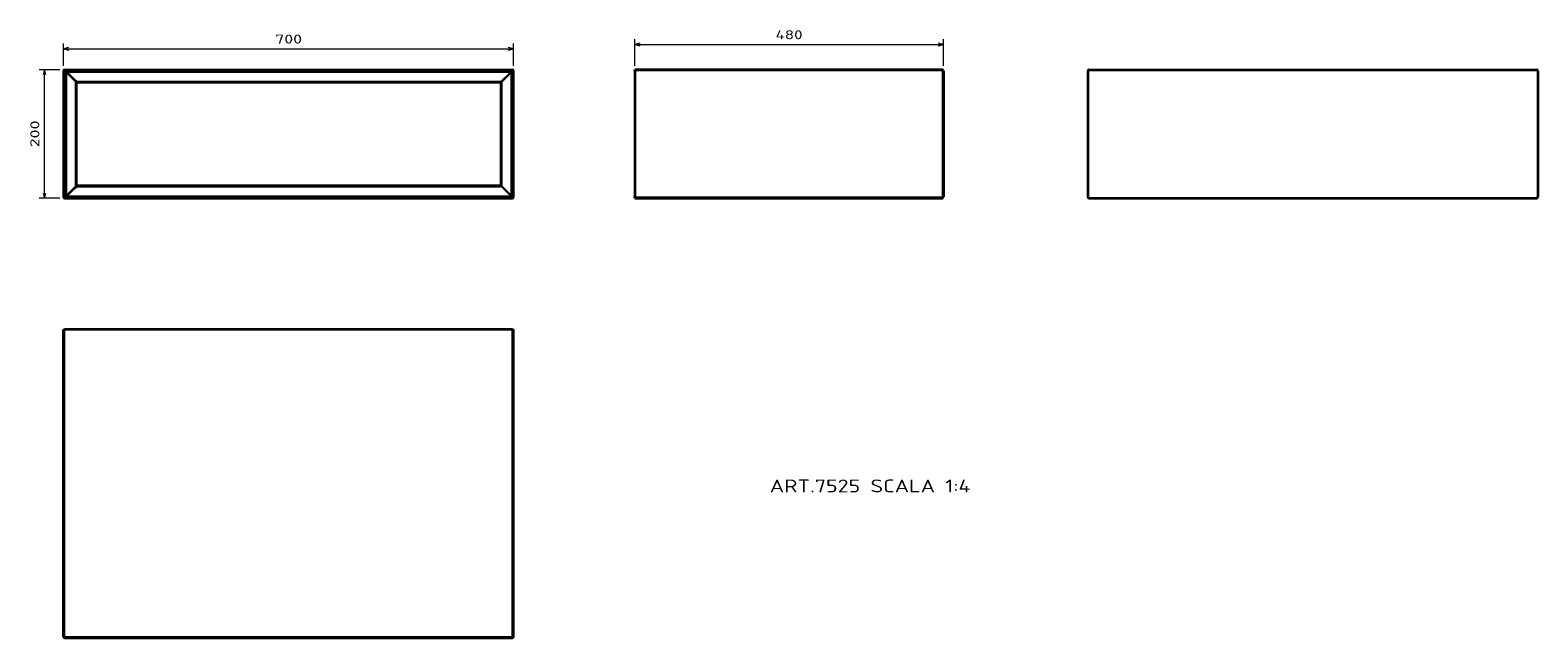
# Model space of a CAD drawing. Extents: x 13 to 599, y 120 to 357.
import ezdxf
from ezdxf.enums import TextEntityAlignment as Align

# ---------------------------------------------------------------- set-up
doc = ezdxf.new("R2010")
doc.units = 0
doc.layers.get('0').update_dxf_attribs({"lineweight": 13})
doc.styles.get("Standard").update_dxf_attribs({"font": 'isocp.shx'})
doc.dimstyles.get("Standard").update_dxf_attribs({"dimtxt": 2.5, "dimasz": 2.5, "dimexe": 1.25, "dimexo": 0.625, "dimtad": 1, "dimcen": 2.5, "dimadec": 0, "dimazin": 0, "dimtfac": 1, "dimtmove": 0, "dimatfit": 0, "dimfxl": 0, "dimarcsym": 0})

# ---------------------------------------------------------------- blocks, each defined once
blk = doc.blocks.new('*D')
at = {"color": 7, "lineweight": 13, "ltscale": 0.258347}
for p, q in [((248.19, 342.84), (248.19, 353.18)), ((368.19, 342.84), (368.19, 353.18))]:
    blk.add_line(p, q, dxfattribs=at)
at = {"color": 7, "lineweight": 13, "ltscale": 0.216771}
for p, q in [((26.07, 342.84), (26.07, 351.51)), ((201.07, 342.84), (201.07, 351.51))]:
    blk.add_line(p, q, dxfattribs=at)
at = {"color": 7, "lineweight": 13}
for p, q in [((26.07, 349.51), (201.07, 349.51)), ((248.19, 351.18), (368.19, 351.18)), ((18.62, 291.34), (18.62, 341.34))]:
    blk.add_line(p, q, dxfattribs=at)
at = {"color": 7, "lineweight": 13, "ltscale": 0.1987}
for p, q in [((24.57, 341.34), (16.62, 341.34)), ((24.57, 291.34), (16.62, 291.34))]:
    blk.add_line(p, q, dxfattribs=at)
at = {"color": 7, "lineweight": 13}
for points in [[(28, 350.03), (26.07, 349.51), (28, 349)], [(199.13, 349), (201.07, 349.51), (199.13, 350.03)], [(250.12, 351.69), (248.19, 351.18), (250.12, 350.66)], [(366.26, 350.66), (368.19, 351.18), (366.26, 351.69)], [(19.14, 339.41), (18.62, 341.34), (18.1, 339.41)], [(18.1, 293.27), (18.62, 291.34), (19.14, 293.27)]]:
    blk.add_lwpolyline(points, dxfattribs=at)
for s, p, p2 in [('700', (108.31, 351.51), (118.82, 351.51)), ('480', (302.94, 353.18), (313.44, 353.18))]:
    blk.add_text(s, height=3.5, dxfattribs=at).set_placement(p, p2, align=Align.FIT)
blk.add_text('200', height=3.5, rotation=90, dxfattribs=at).set_placement((16.62, 311.09), (16.62, 321.6), align=Align.FIT)
blk = doc.blocks.new('BLOCK37')
at = {"color": 7, "lineweight": 35}
for p, q in [((2, 0), (698, 0)), ((0, -2), (0, -198)), ((19, -20.9), (19, -179.1)), ((21, -19), (679, -19)), ((681, -179), (681, -21)), ((700, -198), (700, -2)), ((21, -181), (679, -181)), ((2, -200), (698, -200))]:
    blk.add_line(p, q, dxfattribs=at)
at = {"color": 7, "lineweight": 13, "ltscale": 0.05}
for p, q in [((2, 0), (2, -2)), ((698, 0), (698, -2)), ((0, -2), (2, -2)), ((21, -21), (19, -21)), ((21, -21), (21, -19)), ((679, -21), (679, -19)), ((679, -21), (681, -21)), ((700, -2), (698, -2)), ((21, -179), (19, -179)), ((21, -179), (21, -181)), ((679, -179), (679, -181)), ((679, -179), (681, -179)), ((0, -198), (2, -198)), ((2, -200), (2, -198)), ((700, -198), (698, -198)), ((698, -200), (698, -198))]:
    blk.add_line(p, q, dxfattribs=at)
at = {"color": 7, "lineweight": 13}
for p, q in [((2, -2), (698, -2)), ((2, -2), (2, -198)), ((3.2, -5), (3.2, -195)), ((4.6, -5), (4.6, -195)), ((6, -2.2), (695, -2.2)), ((6, -3.6), (695, -3.6)), ((18.4, -18.8), (18.4, -181.2)), ((21, -18.4), (679, -18.4)), ((679, -21), (21, -21)), ((21, -179), (21, -21)), ((679, -21), (679, -179)), ((695, -3.6), (680, -18.6)), ((696.4, -5), (681.4, -20)), ((681.6, -179), (681.6, -21)), ((696.4, -195), (696.4, -5)), ((697.8, -195), (697.8, -5)), ((698, -198), (698, -2)), ((21, -179), (679, -179)), ((21, -181.6), (679, -181.6)), ((695, -196.4), (680, -181.4)), ((696.4, -195), (681.4, -180)), ((2, -198), (698, -198)), ((6, -196.4), (695, -196.4)), ((6, -197.8), (695, -197.8))]:
    blk.add_line(p, q, dxfattribs=at)
at = {"color": 7, "lineweight": 13, "ltscale": 0.035355}
for p, q in [((4.6, -5), (3.2, -5)), ((6, -3.6), (6, -2.2)), ((695, -3.6), (695, -2.2)), ((696.4, -5), (697.8, -5)), ((4.6, -195), (3.2, -195)), ((6, -196.4), (6, -197.8)), ((695, -196.4), (695, -197.8)), ((696.4, -195), (697.8, -195))]:
    blk.add_line(p, q, dxfattribs=at)
at = {"color": 7, "lineweight": 13, "ltscale": 0.488909}
for p, q in [((4.6, -5), (18.4, -18.8)), ((4.6, -195), (18.4, -181.2))]:
    blk.add_line(p, q, dxfattribs=at)
at = {"color": 7, "lineweight": 13, "ltscale": 0.388909}
for p, q in [((6, -3.6), (17, -14.6)), ((6, -196.4), (17, -185.4))]:
    blk.add_line(p, q, dxfattribs=at)
at = {"color": 7, "lineweight": 13, "ltscale": 0.1}
for p, q in [((17, -14.6), (19.8, -17.4)), ((17, -185.4), (19.8, -182.6))]:
    blk.add_line(p, q, dxfattribs=at)
at = {"color": 7, "lineweight": 35, "ltscale": 0.001353}
blk.add_line((19, -20.9), (19, -21), dxfattribs=at)
at = {"color": 7, "lineweight": 35, "ltscale": 0.000439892}
blk.add_line((19, -21), (19, -21), dxfattribs=at)
at = {"color": 7, "lineweight": 35, "ltscale": 0.000157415}
blk.add_line((20.9, -19), (20.9, -19), dxfattribs=at)
at = {"color": 7, "lineweight": 13, "ltscale": 0.013057}
for p, q in [((21, -18.4), (21, -18.9)), ((21, -181.6), (21, -181.1))]:
    blk.add_line(p, q, dxfattribs=at)
at = {"color": 7, "lineweight": 13, "ltscale": 0.001588}
for p, q in [((21, -18.9), (21, -19)), ((21, -181), (21, -181.1))]:
    blk.add_line(p, q, dxfattribs=at)
at = {"color": 7, "lineweight": 13, "ltscale": 0.014645}
for p, q in [((679, -18.4), (679, -19)), ((681.6, -21), (681, -21)), ((679, -181.6), (679, -181)), ((681.6, -179), (681, -179))]:
    blk.add_line(p, q, dxfattribs=at)
at = {"color": 7, "lineweight": 35, "ltscale": 0.000555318}
blk.add_line((19, -179), (19, -179), dxfattribs=at)
at = {"color": 7, "lineweight": 35, "ltscale": 0.000442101}
blk.add_line((19, -179), (19, -179), dxfattribs=at)
at = {"color": 7, "lineweight": 35, "ltscale": 0.000461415}
blk.add_line((20.9, -181), (20.9, -181), dxfattribs=at)
at = {"color": 7, "lineweight": 35}
for centre, radius, start, end in [((2, -2), 2, 90, 180), ((698, -2), 2, 0, 90), ((21, -21), 2, 148.2914, 180), ((21, -21), 2, 165.6917, 174.9787), ((21.1, -21.1), 2.1, 131.0891, 148.0048), ((21, -21), 2, 90, 92.8125), ((679, -21), 2, 0, 90), ((21, -179), 2, 180, 211.7836), ((21, -179), 2, 184.9289, 195.8739), ((21.1, -178.9), 2.1, 212.0703, 228.9238), ((21, -179), 2, 225.2551, 266.7359), ((21, -179), 2, 267.2573, 270), ((679, -179), 2, 270, 0.0001), ((2, -198), 2, 180, 270), ((698, -198), 2, 270, 360)]:
    blk.add_arc(centre, radius, start, end, dxfattribs=at)
at = {"color": 7, "lineweight": 13}
for centre, radius, start, end in [((13.8, -21.1), 5.09, 13.7189, 25.9903), ((21, -21), 2, 92.8125, 148.2914), ((17, -20.2), 4, 26.8262, 45.0021), ((21, -22.4), 4, 90, 96.1788), ((679, -22.4), 4, 74.9998, 89.9992), ((677.6, -21), 4, 359.9997, 15.0004), ((13.8, -178.9), 5.09, 334.0097, 346.2811), ((21, -179), 2, 211.7836, 267.2573), ((17, -179.8), 4, 314.9979, 333.1738), ((21, -177.6), 4, 263.8212, 270), ((679, -177.6), 4, 269.9997, 285.0004), ((677.6, -179), 4, 345.0001, 359.9996)]:
    blk.add_arc(centre, radius, start, end, dxfattribs=at)
for centre, major_axis, ratio, start_param, end_param in [((8.8, -7.8), (4.08, -4.08), 0.346411, 2.617993, 3.665194), ((19.8, -18.8), (1.41, 1.41), 0.57735, 1.047198, 2.094395), ((20.6, -19.9), (1.78, 0.9), 0.665815, 1.246003, 2.492005), ((21, -20.9), (2, 0), 0.968246, 1.570796, 3.141592), ((680, -17.1), (-0.52, -1.93), 0.250563, 6.283185, 7.102102), ((679, -21), (2.01, 2.01), 0.702901, 5.75961, 6.806792), ((682.9, -20), (1.93, 0.52), 0.250563, 2.322676, 3.141593), ((692.2, -7.8), (-4.08, -4.08), 0.346411, 2.617993, 3.665194), ((19.8, -181.2), (1.41, -1.41), 0.57735, 4.18879, 5.235988), ((20.6, -180.1), (1.78, -0.9), 0.665815, 3.791185, 5.037185), ((21, -179.1), (2, 0), 0.968246, 3.141593, 4.712389), ((680, -182.9), (0.52, -1.93), 0.250563, 2.322676, 3.141593), ((679, -179), (2.01, -2.01), 0.702901, 5.75961, 6.806793), ((682.9, -180), (1.93, -0.52), 0.250563, 3.141593, 3.960509), ((8.8, -192.2), (-4.08, -4.08), 0.346411, 5.759585, 6.806786), ((692.2, -192.2), (4.08, -4.08), 0.346411, 5.759585, 6.806786)]:
    blk.add_ellipse(centre, major_axis=major_axis, ratio=ratio, start_param=start_param, end_param=end_param, dxfattribs=at)
for points, knots in [([(3.2, -5), (3.2, -4.8), (3.2, -4.6), (3.2, -4.4), (3.3, -4), (3.5, -3.6), (3.6, -3.4), (3.8, -3), (4.1, -2.8), (4.2, -2.7), (4.5, -2.5), (4.8, -2.4), (4.9, -2.3), (5.2, -2.3), (5.5, -2.2), (5.6, -2.2), (5.8, -2.2), (6, -2.2)], [19.429538, 19.429538, 19.429538, 19.429538, 19.429538, 19.429538, 20.698201, 20.698201, 20.698201, 21.900111, 21.900111, 21.900111, 22.940368, 22.940368, 22.940368, 23.595487, 23.595487, 23.595487, 24.694966, 24.694966, 24.694966, 24.694966, 24.694966, 24.694966]), ([(18.4, -18.8), (18.4, -18.6), (18.3, -18.5), (18.3, -18.3), (18.1, -17.6), (17.9, -17), (17.7, -16.6), (17.5, -15.9), (17.3, -15.3), (17.2, -15), (17.1, -14.8), (17, -14.6)], [0, 0, 0, 0, 0, 0, 1.924588, 1.924588, 1.924588, 6.751672, 6.751672, 6.751672, 9.557673, 9.557673, 9.557673, 9.557673, 9.557673, 9.557673]), ([(18.8, -19.9), (18.8, -20), (18.9, -20.2), (18.9, -20.4), (19, -20.6), (19, -20.7), (19, -20.8), (19, -20.8), (19, -20.9)], [0, 0, 0, 0, 0, 0, 1.639582, 1.639582, 1.639582, 2.270712, 2.270712, 2.270712, 2.270712, 2.270712, 2.270712]), ([(20.6, -18.4), (20.6, -18.5), (20.7, -18.6), (20.8, -18.7), (20.9, -18.8), (20.9, -18.8), (21, -18.9), (21, -18.9), (21, -18.9), (21, -18.9), (21, -18.9), (21, -18.9)], [0, 0, 0, 0, 0, 0, 1.296994, 1.296994, 1.296994, 2.076887, 2.076887, 2.076887, 2.138046, 2.138046, 2.138046, 2.138046, 2.138046, 2.138046]), ([(695, -2.2), (695.2, -2.2), (695.4, -2.2), (695.6, -2.2), (696, -2.3), (696.4, -2.5), (696.6, -2.6), (697, -2.8), (697.2, -3.1), (697.3, -3.2), (697.5, -3.5), (697.6, -3.8), (697.7, -3.9), (697.7, -4.2), (697.8, -4.5), (697.8, -4.6), (697.8, -4.8), (697.8, -5)], [19.429538, 19.429538, 19.429538, 19.429538, 19.429538, 19.429538, 20.698201, 20.698201, 20.698201, 21.900111, 21.900111, 21.900111, 22.940368, 22.940368, 22.940368, 23.595487, 23.595487, 23.595487, 24.694966, 24.694966, 24.694966, 24.694966, 24.694966, 24.694966]), ([(17, -185.4), (17.2, -184.9), (17.4, -184.3), (17.6, -183.8), (17.9, -183), (18.1, -182.2), (18.2, -182), (18.3, -181.7), (18.3, -181.5), (18.4, -181.4), (18.4, -181.3), (18.4, -181.2)], [0, 0, 0, 0, 0, 0, 6.608299, 6.608299, 6.608299, 8.532251, 8.532251, 8.532251, 9.5134, 9.5134, 9.5134, 9.5134, 9.5134, 9.5134]), ([(18.8, -180.1), (18.8, -180), (18.9, -179.8), (18.9, -179.6), (19, -179.4), (19, -179.3), (19, -179.2), (19, -179.2), (19, -179.1)], [0, 0, 0, 0, 0, 0, 1.639582, 1.639582, 1.639582, 2.270712, 2.270712, 2.270712, 2.270712, 2.270712, 2.270712]), ([(20.6, -181.6), (20.6, -181.5), (20.7, -181.4), (20.8, -181.3), (20.9, -181.2), (20.9, -181.2), (21, -181.1), (21, -181.1), (21, -181.1), (21, -181.1), (21, -181.1), (21, -181.1)], [0, 0, 0, 0, 0, 0, 1.296994, 1.296994, 1.296994, 2.076887, 2.076887, 2.076887, 2.138046, 2.138046, 2.138046, 2.138046, 2.138046, 2.138046]), ([(6, -197.8), (5.8, -197.8), (5.6, -197.8), (5.4, -197.8), (5, -197.7), (4.6, -197.5), (4.4, -197.4), (4, -197.2), (3.8, -196.9), (3.7, -196.8), (3.5, -196.5), (3.4, -196.2), (3.3, -196.1), (3.3, -195.8), (3.2, -195.5), (3.2, -195.4), (3.2, -195.2), (3.2, -195)], [19.429538, 19.429538, 19.429538, 19.429538, 19.429538, 19.429538, 20.698201, 20.698201, 20.698201, 21.900111, 21.900111, 21.900111, 22.940368, 22.940368, 22.940368, 23.595487, 23.595487, 23.595487, 24.694966, 24.694966, 24.694966, 24.694966, 24.694966, 24.694966]), ([(697.8, -195), (697.8, -195.2), (697.8, -195.4), (697.8, -195.6), (697.7, -196), (697.5, -196.4), (697.4, -196.6), (697.2, -197), (696.9, -197.2), (696.8, -197.3), (696.5, -197.5), (696.2, -197.6), (696.1, -197.7), (695.8, -197.7), (695.5, -197.8), (695.4, -197.8), (695.2, -197.8), (695, -197.8)], [19.429538, 19.429538, 19.429538, 19.429538, 19.429538, 19.429538, 20.698201, 20.698201, 20.698201, 21.900111, 21.900111, 21.900111, 22.940368, 22.940368, 22.940368, 23.595487, 23.595487, 23.595487, 24.694966, 24.694966, 24.694966, 24.694966, 24.694966, 24.694966])]:
    blk.add_open_spline(points, degree=5, knots=knots, dxfattribs=at)
blk = doc.blocks.new('BLOCK38')
at = {"color": 7, "lineweight": 13}
blk.add_text('ART.7525 SCALA 1:4', height=20, dxfattribs=at).set_placement((-270, -657.8), (42.3, -657.8), align=Align.FIT)
blk = doc.blocks.new('BLOCK39')
at = {"color": 7, "lineweight": 35, "ltscale": 0.05}
for p, q in [((-480, -2), (-480, 0)), ((-480, -200), (-480, -198))]:
    blk.add_line(p, q, dxfattribs=at)
at = {"color": 7, "lineweight": 35}
for p, q in [((-2, 0), (-480, 0)), ((-480, -2), (-480, -198)), ((0, -2), (0, -198)), ((-480, -200), (-2, -200))]:
    blk.add_line(p, q, dxfattribs=at)
at = {"color": 7, "lineweight": 13, "ltscale": 0.05}
for p, q in [((-2, 0), (-2, -2)), ((-2, -2), (0, -2)), ((-2, -200), (-2, -198)), ((-2, -198), (0, -198))]:
    blk.add_line(p, q, dxfattribs=at)
at = {"color": 7, "lineweight": 13}
for p, q in [((-2, -2), (-480, -2)), ((-2, -2), (-2, -198)), ((-480, -198), (-2, -198))]:
    blk.add_line(p, q, dxfattribs=at)
at = {"color": 7, "lineweight": 35}
for centre, start, end in [((-2, -2), 0, 90), ((-2, -198), 270, 360)]:
    blk.add_arc(centre, 2, start, end, dxfattribs=at)
blk = doc.blocks.new('BLOCK40')
at = {"color": 7, "lineweight": 35, "ltscale": 0.05}
for p, q in [((0, 480), (2, 480)), ((698, 480), (700, 480))]:
    blk.add_line(p, q, dxfattribs=at)
at = {"color": 7, "lineweight": 35}
for p, q in [((0, 2), (0, 480)), ((698, 480), (2, 480)), ((700, 2), (700, 480)), ((2, 0), (698, 0))]:
    blk.add_line(p, q, dxfattribs=at)
at = {"color": 7, "lineweight": 13}
for p, q in [((2, 2), (2, 480)), ((698, 2), (698, 480)), ((2, 2), (698, 2))]:
    blk.add_line(p, q, dxfattribs=at)
at = {"color": 7, "lineweight": 13, "ltscale": 0.05}
for p, q in [((2, 2), (0, 2)), ((2, 2), (2, 0)), ((700, 2), (698, 2)), ((698, 2), (698, 0))]:
    blk.add_line(p, q, dxfattribs=at)
at = {"color": 7, "lineweight": 35}
for centre, start, end in [((2, 2), 180, 270), ((698, 2), 270, 360)]:
    blk.add_arc(centre, 2, start, end, dxfattribs=at)
blk = doc.blocks.new('BLOCK41')
at = {"color": 7, "lineweight": 35}
for p, q in [((-698, 0), (-2, 0)), ((-700, -2), (-700, -198)), ((0, -2), (0, -198)), ((-698, -200), (-2, -200))]:
    blk.add_line(p, q, dxfattribs=at)
for centre, start, end in [((-698, -2), 90, 180), ((-2, -2), 0, 90), ((-698, -198), 180, 270), ((-2, -198), 270, 360)]:
    blk.add_arc(centre, 2, start, end, dxfattribs=at)

msp = doc.modelspace()

# ---------------------------------------------------------------- block references
at = {"lineweight": 0, "xscale": 0.25, "yscale": 0.25, "zscale": 0.25}
for name, p in [('BLOCK37', (26.0657, 341.3431)), ('BLOCK39', (368.1901, 341.3431)), ('BLOCK41', (599.3826, 341.3431)), ('BLOCK40', (26.0657, 120.2814)), ('BLOCK38', (368.1901, 341.3431))]:
    msp.add_blockref(name, p, dxfattribs=at)

# ---------------------------------------------------------------- dimensions: what is measured, and where the dimension line sits
at = {"color": 0, "lineweight": 0}
for base, p1, p2, angle, middle in [((26.0657, 349.5139), (201.0657, 340.8431), (26.0657, 340.8431), 180, (113.5657, 349.5139)), ((18.6177, 341.3431), (26.5657, 291.3431), (26.5657, 341.3431), 90, (18.6177, 316.3431)), ((368.1901, 351.177), (248.1901, 340.8431), (368.1901, 340.8431), 0, (308.1901, 351.177))]:
    dim = msp.add_linear_dim(base=base, p1=p1, p2=p2, angle=angle, dimstyle='Standard', override={"dimlfac": 4}, dxfattribs=at)
    dim.commit()
    dim.dimension.update_dxf_attribs({"geometry": '*D', "text_midpoint": middle, "dimtype": 161})

doc.saveas('drawing.dxf')
